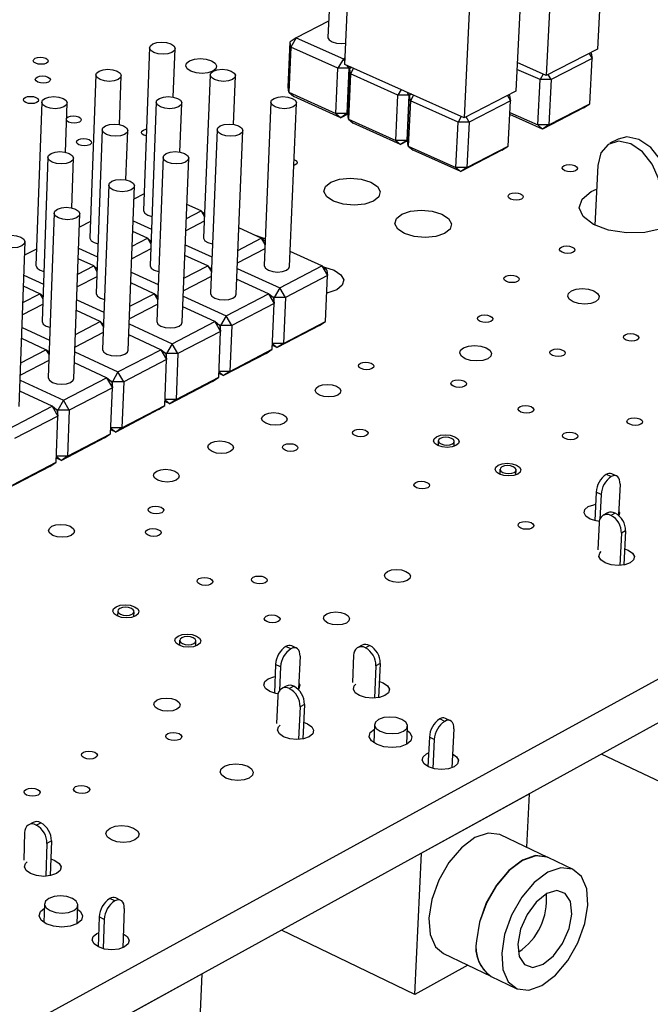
# Model space of a CAD drawing. Extents: x 66 to 205, y 69 to 140.
# Tile 11 of 13: x 168 to 185, y 96 to 122. Entities that reach past the tile are written whole.
import ezdxf

# ---------------------------------------------------------------- set-up
doc = ezdxf.new("R2010")
doc.units = 0
doc.layers.get('0').update_dxf_attribs({"linetype": 'CONTINUOUS'})

msp = doc.modelspace()

# ---------------------------------------------------------------- linework, layer by layer
at = {"color": 7, "linetype": 'CONTINUOUS'}
for p, q in [((176.225, 125.794), (176.041, 121.523)), ((183.416, 125.667), (183.189, 121.209)), ((176.488, 120.802), (176.683, 125.265)), ((182.053, 124.975), (181.832, 120.509)), ((181.241, 124.562), (181.024, 120.092)), ((179.868, 123.864), (179.656, 119.386)), ((176.059, 121.947), (175.198, 121.509)), ((174.985, 120.2), (175.035, 121.397)), ((175.198, 121.509), (175.035, 121.397)), ((175.054, 121.258), (175.035, 121.397)), ((175.198, 121.509), (175.054, 121.258)), ((175.198, 121.509), (176.45, 120.95)), ((171.312, 121.245), (171.148, 116.933)), ((171.937, 119.936), (171.987, 121.221)), ((175.054, 121.258), (175.003, 120.061)), ((176.305, 120.698), (175.054, 121.258)), ((183.189, 121.209), (181.832, 120.509)), ((182.965, 121.093), (183.045, 120.958)), ((183.022, 121.097), (183.003, 121.113)), ((183.022, 121.097), (183.045, 120.958)), ((176.45, 120.95), (176.305, 120.698)), ((176.45, 120.95), (176.495, 120.973)), ((176.491, 120.879), (176.45, 120.95)), ((181.832, 120.509), (181.061, 120.851)), ((183.045, 120.958), (181.958, 120.397)), ((182.984, 119.759), (183.045, 120.958)), ((176.253, 119.499), (176.305, 120.698)), ((176.598, 120.698), (176.305, 120.698)), ((179.656, 119.386), (176.488, 120.802)), ((176.598, 120.698), (176.545, 119.499)), ((176.598, 120.698), (176.554, 120.773)), ((176.564, 119.491), (176.617, 120.69)), ((176.655, 120.728), (176.598, 120.698)), ((176.665, 120.723), (176.617, 120.69)), ((176.636, 120.55), (176.617, 120.69)), ((176.721, 120.698), (176.636, 120.55)), ((181.666, 120.397), (181.052, 120.669)), ((169.885, 120.523), (169.727, 116.203)), ((170.513, 119.207), (170.561, 120.5)), ((172.916, 120.524), (172.744, 116.205)), ((173.54, 119.21), (173.592, 120.499)), ((176.636, 120.55), (176.584, 119.351)), ((177.894, 119.988), (176.636, 120.55)), ((181.606, 119.197), (181.666, 120.397)), ((181.751, 120.545), (181.666, 120.397)), ((181.958, 120.397), (181.666, 120.397)), ((181.958, 120.397), (181.878, 120.533)), ((181.958, 120.397), (181.899, 119.197)), ((175.003, 120.061), (174.985, 120.2)), ((175.003, 120.061), (176.253, 119.499)), ((175.003, 120.061), (175.132, 119.949)), ((177.979, 120.136), (177.894, 119.988)), ((178.187, 119.988), (178.143, 120.062)), ((181.024, 120.092), (179.656, 119.386)), ((168.45, 119.798), (168.298, 115.471)), ((171.489, 119.799), (171.323, 115.472)), ((174.528, 119.8), (174.348, 115.473)), ((176.382, 119.388), (175.132, 119.949)), ((177.84, 118.787), (177.894, 119.988)), ((178.187, 119.988), (177.894, 119.988)), ((178.187, 119.988), (178.132, 118.787)), ((178.151, 118.778), (178.206, 119.979)), ((178.226, 119.839), (178.172, 118.638)), ((178.244, 120.017), (178.187, 119.988)), ((178.255, 120.013), (178.206, 119.979)), ((178.226, 119.839), (178.206, 119.979)), ((178.311, 119.987), (178.226, 119.839)), ((179.49, 119.274), (178.226, 119.839)), ((180.879, 119.839), (179.784, 119.274)), ((180.799, 119.976), (180.879, 119.839)), ((180.821, 118.638), (180.879, 119.839)), ((180.857, 119.979), (180.838, 119.996)), ((180.857, 119.979), (180.879, 119.839)), ((169.081, 118.473), (169.128, 119.775)), ((172.116, 118.477), (172.167, 119.774)), ((175.022, 115.445), (175.206, 119.773)), ((180.864, 119.528), (181.606, 119.197)), ((182.817, 119.648), (181.733, 119.085)), ((181.899, 119.197), (182.984, 119.759)), ((182.817, 119.648), (182.984, 119.759)), ((176.545, 119.499), (176.253, 119.499)), ((176.253, 119.499), (176.382, 119.388)), ((176.545, 119.499), (176.382, 119.388)), ((176.565, 119.482), (176.382, 119.388)), ((176.545, 119.499), (176.565, 119.509)), ((176.584, 119.351), (176.564, 119.491)), ((176.584, 119.351), (177.84, 118.787)), ((176.584, 119.351), (176.712, 119.24)), ((179.434, 118.071), (179.49, 119.274)), ((179.575, 119.422), (179.49, 119.274)), ((179.784, 119.274), (179.49, 119.274)), ((179.784, 119.274), (179.704, 119.411)), ((179.784, 119.274), (179.727, 118.071)), ((181.733, 119.085), (180.861, 119.474)), ((170.054, 119.07), (169.895, 114.735)), ((170.685, 117.74), (170.734, 119.046)), ((173.101, 119.071), (172.927, 114.736)), ((173.603, 114.71), (173.781, 119.045)), ((177.968, 118.675), (176.712, 119.24)), ((181.899, 119.197), (181.606, 119.197)), ((181.606, 119.197), (181.733, 119.085)), ((181.899, 119.197), (181.733, 119.085)), ((178.132, 118.787), (177.84, 118.787)), ((177.84, 118.787), (177.968, 118.675)), ((178.132, 118.787), (177.968, 118.675)), ((178.152, 118.771), (177.968, 118.675)), ((178.132, 118.787), (178.152, 118.797)), ((178.172, 118.638), (178.151, 118.778)), ((183.735, 118.823), (183.518, 118.71)), ((178.172, 118.638), (179.434, 118.071)), ((178.172, 118.638), (178.3, 118.526)), ((179.561, 117.959), (178.3, 118.526)), ((180.655, 118.526), (179.561, 117.959)), ((179.727, 118.071), (180.821, 118.638)), ((180.655, 118.526), (180.821, 118.638)), ((168.613, 118.337), (168.46, 113.995)), ((169.246, 116.999), (169.294, 118.314)), ((171.667, 118.338), (171.499, 113.996)), ((172.177, 113.97), (172.348, 118.313)), ((179.727, 118.071), (179.434, 118.071)), ((179.434, 118.071), (179.561, 117.959)), ((179.727, 118.071), (179.561, 117.959)), ((183.195, 118.119), (183.115, 116.544)), ((170.226, 117.601), (170.065, 113.252)), ((170.744, 113.227), (170.909, 117.577)), ((183.023, 117.428), (183.163, 117.49)), ((171.165, 117.367), (170.895, 117.229)), ((172.286, 116.72), (172.675, 116.92)), ((172.675, 116.92), (172.3, 117.091)), ((172.675, 116.92), (172.766, 116.765)), ((172.769, 116.84), (172.675, 116.92)), ((168.777, 116.861), (168.622, 112.504)), ((169.304, 112.48), (169.462, 116.838)), ((170.874, 116.655), (171.36, 116.433)), ((169.743, 116.639), (169.449, 116.488)), ((172.761, 116.642), (172.273, 116.39)), ((174.274, 116.192), (173.675, 116.465)), ((170.848, 115.981), (171.257, 116.192)), ((171.257, 116.192), (170.863, 116.372)), ((171.257, 116.192), (171.345, 116.042)), ((171.348, 116.115), (171.257, 116.192)), ((173.651, 115.869), (174.274, 116.192)), ((174.274, 116.192), (174.371, 116.028)), ((174.374, 116.107), (174.274, 116.192)), ((167.856, 111.73), (168.008, 116.094)), ((168.314, 115.907), (167.995, 115.744)), ((169.429, 115.934), (169.93, 115.704)), ((171.34, 115.91), (170.836, 115.651)), ((171.348, 116.115), (171.347, 116.116)), ((172.258, 116.022), (172.966, 115.698)), ((174.366, 115.913), (173.637, 115.536)), ((169.832, 115.459), (169.419, 115.649)), ((172.857, 115.459), (172.247, 115.738)), ((175.882, 115.459), (175.039, 115.843)), ((204.697, 115.403), (123.161, 70.759)), ((169.404, 115.239), (169.832, 115.459)), ((169.832, 115.459), (169.916, 115.316)), ((169.919, 115.387), (169.832, 115.459)), ((172.223, 115.132), (172.857, 115.459)), ((172.857, 115.459), (172.95, 115.301)), ((172.953, 115.378), (172.857, 115.459)), ((172.953, 115.381), (172.947, 115.383)), ((173.631, 115.394), (174.761, 114.877)), ((174.761, 114.877), (175.882, 115.459)), ((175.882, 115.459), (176.032, 115.203)), ((176.013, 115.347), (175.882, 115.459)), ((176.013, 115.347), (176.032, 115.203)), ((167.977, 115.211), (168.494, 114.972)), ((169.911, 115.175), (169.392, 114.908)), ((170.822, 115.294), (171.537, 114.966)), ((172.945, 115.178), (172.21, 114.798)), ((174.465, 114.723), (173.62, 115.11)), ((176.032, 115.203), (174.912, 114.62)), ((175.98, 113.99), (176.032, 115.203)), ((168.4, 114.723), (167.967, 114.923)), ((171.433, 114.723), (170.812, 115.009)), ((174.761, 114.877), (174.614, 114.62)), ((174.912, 114.62), (174.761, 114.877)), ((167.952, 114.492), (168.4, 114.723)), ((168.4, 114.723), (168.48, 114.587)), ((168.483, 114.655), (168.4, 114.723)), ((169.379, 114.563), (170.101, 114.23)), ((170.788, 114.39), (171.433, 114.723)), ((171.433, 114.723), (171.522, 114.572)), ((171.524, 114.646), (171.433, 114.723)), ((171.524, 114.647), (171.522, 114.648)), ((172.204, 114.659), (173.339, 114.138)), ((173.339, 114.138), (174.465, 114.723)), ((174.465, 114.723), (174.616, 114.466)), ((174.597, 114.611), (174.465, 114.723)), ((174.614, 114.62), (174.555, 114.647)), ((174.597, 114.611), (174.616, 114.466)), ((174.609, 114.516), (174.614, 114.62)), ((174.912, 114.62), (174.614, 114.62)), ((174.912, 114.62), (174.861, 113.405)), ((168.475, 114.436), (167.94, 114.161)), ((171.516, 114.439), (170.776, 114.056)), ((173.041, 113.983), (172.193, 114.373)), ((174.616, 114.466), (173.49, 113.88)), ((174.565, 113.251), (174.616, 114.466)), ((204.609, 114.235), (123.18, 69.479)), ((170.001, 113.983), (169.369, 114.275)), ((173.339, 114.138), (173.191, 113.88)), ((173.49, 113.88), (173.339, 114.138)), ((167.929, 113.829), (168.657, 113.491)), ((169.346, 113.644), (170.001, 113.983)), ((170.001, 113.983), (170.086, 113.838)), ((170.089, 113.91), (170.001, 113.983)), ((170.77, 113.921), (171.909, 113.395)), ((171.909, 113.395), (173.041, 113.983)), ((173.041, 113.983), (173.192, 113.725)), ((173.174, 113.872), (173.041, 113.983)), ((173.191, 113.88), (173.131, 113.908)), ((173.174, 113.872), (173.192, 113.725)), ((173.187, 113.772), (173.191, 113.88)), ((173.49, 113.88), (173.191, 113.88)), ((173.49, 113.88), (173.44, 112.664)), ((175.813, 113.879), (174.695, 113.295)), ((174.861, 113.405), (175.98, 113.99)), ((175.813, 113.879), (175.98, 113.99)), ((168.563, 113.24), (167.919, 113.539)), ((170.081, 113.696), (169.334, 113.31)), ((171.61, 113.24), (170.76, 113.633)), ((173.192, 113.725), (172.061, 113.137)), ((173.143, 112.508), (173.192, 113.725)), ((171.909, 113.395), (171.761, 113.137)), ((172.061, 113.137), (171.909, 113.395)), ((174.695, 113.295), (174.569, 113.352)), ((174.861, 113.405), (174.571, 113.405)), ((174.571, 113.398), (174.695, 113.295)), ((174.861, 113.405), (174.695, 113.295)), ((167.897, 112.895), (168.563, 113.24)), ((168.563, 113.24), (168.644, 113.101)), ((168.646, 113.171), (168.563, 113.24)), ((169.329, 113.179), (170.473, 112.649)), ((170.473, 112.649), (171.61, 113.24)), ((171.61, 113.24), (171.762, 112.981)), ((171.744, 113.128), (171.61, 113.24)), ((171.761, 113.137), (171.699, 113.165)), ((171.744, 113.128), (171.762, 112.981)), ((171.757, 113.024), (171.761, 113.137)), ((172.061, 113.137), (171.761, 113.137)), ((172.061, 113.137), (172.013, 111.918)), ((174.399, 113.14), (173.275, 112.553)), ((173.44, 112.664), (174.565, 113.251)), ((174.399, 113.14), (174.565, 113.251)), ((168.638, 112.95), (167.885, 112.56)), ((170.172, 112.492), (169.319, 112.889)), ((171.762, 112.981), (170.624, 112.39)), ((171.714, 111.762), (171.762, 112.981)), ((169.029, 111.898), (170.172, 112.492)), ((170.172, 112.492), (170.324, 112.233)), ((170.307, 112.381), (170.172, 112.492)), ((170.473, 112.649), (170.324, 112.39)), ((170.624, 112.39), (170.473, 112.649)), ((172.013, 111.918), (173.143, 112.508)), ((172.977, 112.398), (173.143, 112.508)), ((173.275, 112.553), (173.147, 112.612)), ((173.44, 112.664), (173.149, 112.664)), ((173.149, 112.657), (173.275, 112.553)), ((173.44, 112.664), (173.275, 112.553)), ((167.881, 112.434), (169.029, 111.898)), ((170.324, 112.233), (169.181, 111.639)), ((170.324, 112.39), (170.261, 112.419)), ((170.278, 111.012), (170.324, 112.233)), ((170.307, 112.381), (170.324, 112.233)), ((170.32, 112.271), (170.324, 112.39)), ((170.624, 112.39), (170.324, 112.39)), ((170.624, 112.39), (170.578, 111.169)), ((172.977, 112.398), (171.847, 111.807)), ((168.726, 111.741), (167.87, 112.141)), ((167.577, 111.144), (168.726, 111.741)), ((168.726, 111.741), (168.879, 111.482)), ((168.862, 111.63), (168.726, 111.741)), ((169.029, 111.898), (168.88, 111.639)), ((169.181, 111.639), (169.029, 111.898)), ((170.578, 111.169), (171.714, 111.762)), ((171.549, 111.651), (171.714, 111.762)), ((171.847, 111.807), (171.718, 111.867)), ((172.013, 111.918), (171.72, 111.918)), ((171.72, 111.913), (171.847, 111.807)), ((172.013, 111.918), (171.847, 111.807)), ((168.879, 111.482), (167.73, 110.884)), ((168.88, 111.639), (168.815, 111.669)), ((168.835, 110.258), (168.879, 111.482)), ((168.862, 111.63), (168.879, 111.482)), ((168.875, 111.515), (168.88, 111.639)), ((169.181, 111.639), (168.88, 111.639)), ((169.181, 111.639), (169.137, 110.416)), ((171.549, 111.651), (170.413, 111.058)), ((169.137, 110.416), (170.278, 111.012)), ((170.113, 110.901), (170.278, 111.012)), ((170.413, 111.058), (170.282, 111.119)), ((170.578, 111.169), (170.284, 111.169)), ((170.284, 111.164), (170.413, 111.058)), ((170.578, 111.169), (170.413, 111.058)), ((170.113, 110.901), (168.971, 110.305)), ((178.966, 110.825), (178.96, 110.695)), ((179.385, 110.675), (179.392, 110.806)), ((168.84, 110.412), (168.971, 110.305)), ((169.137, 110.416), (168.841, 110.416)), ((169.137, 110.416), (168.971, 110.305)), ((168.67, 110.148), (167.523, 109.548)), ((167.688, 109.659), (168.835, 110.258)), ((168.67, 110.148), (168.835, 110.258)), ((168.971, 110.305), (168.839, 110.367)), ((180.603, 110.071), (180.597, 109.941)), ((181.023, 109.92), (181.03, 110.051)), ((183.553, 109.875), (183.423, 109.934)), ((183.698, 109.89), (183.567, 109.95)), ((183.786, 109.675), (183.744, 108.852)), ((183.154, 109.465), (183.115, 108.71)), ((183.285, 109.405), (183.154, 109.465)), ((183.285, 109.405), (183.25, 108.736)), ((183.455, 108.912), (183.343, 108.852)), ((183.657, 108.907), (183.545, 108.847)), ((183.233, 108.647), (183.196, 107.933)), ((183.822, 108.376), (183.778, 107.523)), ((183.934, 108.436), (183.822, 108.376)), ((183.934, 108.436), (183.887, 107.535)), ((170.468, 106.314), (170.463, 106.179)), ((170.895, 106.163), (170.9, 106.298)), ((172.108, 105.537), (172.103, 105.402)), ((172.536, 105.385), (172.541, 105.52)), ((175.057, 105.315), (174.927, 105.377)), ((175.211, 105.33), (175.08, 105.392)), ((176.945, 105.407), (176.831, 105.346)), ((177.032, 105.34), (177.147, 105.401)), ((175.301, 105.116), (175.264, 104.251)), ((176.722, 105.14), (176.69, 104.421)), ((177.427, 104.924), (177.312, 104.863)), ((177.427, 104.924), (177.385, 104.015)), ((174.653, 104.9), (174.621, 104.136)), ((174.784, 104.838), (174.653, 104.9)), ((174.784, 104.838), (174.757, 104.208)), ((177.312, 104.863), (177.273, 104.001)), ((174.934, 104.324), (174.819, 104.262)), ((175.135, 104.318), (175.02, 104.256)), ((174.71, 104.057), (174.68, 103.335)), ((175.301, 103.777), (175.263, 102.913)), ((175.416, 103.839), (175.301, 103.777)), ((175.416, 103.839), (175.377, 102.927)), ((179.137, 103.389), (179.005, 103.452)), ((179.29, 103.405), (179.157, 103.468)), ((177.278, 103.304), (177.256, 102.821)), ((178.129, 102.78), (178.151, 103.264)), ((179.379, 103.191), (179.33, 102.161)), ((178.73, 102.972), (178.693, 102.191)), ((178.862, 102.909), (178.73, 102.972)), ((178.862, 102.909), (178.826, 102.142)), ((178.657, 102.53), (178.71, 102.555)), ((186.82, 100.86), (183.293, 102.519)), ((181.384, 101.469), (178.519, 99.894)), ((181.313, 100.051), (181.384, 101.469)), ((181.384, 101.469), (181.384, 101.469)), ((168.223, 100.711), (168.105, 100.648)), ((168.306, 100.64), (168.424, 100.703)), ((167.998, 100.442), (167.973, 99.714)), ((168.707, 100.219), (168.589, 100.155)), ((168.707, 100.219), (168.674, 99.297)), ((181.876, 99.783), (180.617, 100.382)), ((168.589, 100.155), (168.558, 99.283)), ((178.343, 96.146), (178.519, 99.894)), ((178.519, 99.894), (178.519, 99.895)), ((182.548, 99.464), (181.883, 99.78)), ((170.386, 98.629), (170.254, 98.693)), ((170.548, 98.645), (170.416, 98.71)), ((168.525, 98.552), (168.507, 98.06)), ((169.393, 98.027), (169.412, 98.519)), ((170.64, 98.431), (170.6, 97.389)), ((169.974, 98.205), (169.944, 97.414)), ((170.107, 98.141), (169.974, 98.205)), ((170.107, 98.141), (170.078, 97.365)), ((169.915, 97.765), (169.958, 97.786)), ((178.343, 96.146), (174.809, 97.856)), ((179.106, 97.239), (180.362, 96.634)), ((179.75, 96.929), (178.343, 96.146)), ((172.701, 96.696), (169.746, 95.072)), ((172.641, 95.235), (172.701, 96.696)), ((172.7, 96.696), (172.701, 96.696)), ((180.369, 96.631), (181.032, 96.312))]:
    msp.add_line(p, q, dxfattribs=at)
for points in [[(171.398, 121.346), (171.503, 121.381), (171.63, 121.393), (171.76, 121.381), (171.874, 121.346), (171.953, 121.295), (171.986, 121.233), (171.968, 121.172), (171.902, 121.12), (171.797, 121.085), (171.669, 121.073), (171.539, 121.085), (171.425, 121.12), (171.346, 121.172), (171.313, 121.233), (171.331, 121.295), (171.398, 121.346)], [(176.041, 121.523), (176.041, 121.509), (176.075, 121.449), (176.154, 121.398), (176.266, 121.364), (176.394, 121.352), (176.513, 121.363)], [(168.277, 120.965), (168.339, 120.986), (168.414, 120.993), (168.492, 120.986), (168.559, 120.965), (168.605, 120.935), (168.624, 120.898), (168.613, 120.862), (168.574, 120.831), (168.511, 120.81), (168.436, 120.803), (168.359, 120.81), (168.292, 120.831), (168.245, 120.862), (168.226, 120.898), (168.237, 120.935), (168.277, 120.965)], [(172.371, 120.898), (172.499, 120.941), (172.654, 120.956), (172.813, 120.941), (172.951, 120.898), (173.048, 120.835), (173.089, 120.76), (173.068, 120.685), (172.987, 120.621), (172.859, 120.579), (172.703, 120.564), (172.544, 120.579), (172.406, 120.621), (172.309, 120.685), (172.268, 120.76), (172.29, 120.835), (172.371, 120.898)], [(169.971, 120.626), (170.076, 120.66), (170.204, 120.673), (170.334, 120.66), (170.448, 120.626), (170.527, 120.573), (170.56, 120.512), (170.542, 120.45), (170.475, 120.398), (170.37, 120.363), (170.242, 120.351), (170.111, 120.363), (169.997, 120.398), (169.918, 120.45), (169.885, 120.512), (169.904, 120.573), (169.971, 120.626)], [(173.001, 120.626), (173.106, 120.66), (173.233, 120.673), (173.364, 120.66), (173.478, 120.626), (173.558, 120.573), (173.592, 120.512), (173.574, 120.45), (173.508, 120.398), (173.402, 120.363), (173.275, 120.351), (173.144, 120.363), (173.03, 120.398), (172.95, 120.45), (172.917, 120.512), (172.934, 120.573), (173.001, 120.626)], [(168.332, 120.467), (168.395, 120.488), (168.47, 120.495), (168.547, 120.488), (168.614, 120.467), (168.661, 120.436), (168.681, 120.4), (168.669, 120.363), (168.63, 120.332), (168.567, 120.312), (168.491, 120.304), (168.414, 120.312), (168.347, 120.332), (168.3, 120.363), (168.281, 120.4), (168.292, 120.436), (168.332, 120.467)], [(168.014, 119.925), (168.076, 119.946), (168.152, 119.953), (168.23, 119.946), (168.297, 119.925), (168.344, 119.894), (168.363, 119.857), (168.352, 119.821), (168.312, 119.79), (168.249, 119.769), (168.173, 119.762), (168.096, 119.769), (168.029, 119.79), (167.982, 119.821), (167.963, 119.857), (167.974, 119.894), (168.014, 119.925)], [(168.537, 119.901), (168.642, 119.936), (168.77, 119.948), (168.901, 119.936), (169.015, 119.901), (169.094, 119.849), (169.127, 119.787), (169.108, 119.725), (169.041, 119.672), (168.935, 119.637), (168.807, 119.625), (168.676, 119.637), (168.562, 119.672), (168.483, 119.725), (168.45, 119.787), (168.469, 119.849), (168.537, 119.901)], [(171.574, 119.901), (171.68, 119.936), (171.808, 119.948), (171.939, 119.936), (172.053, 119.901), (172.133, 119.849), (172.166, 119.787), (172.148, 119.725), (172.081, 119.672), (171.976, 119.637), (171.848, 119.625), (171.717, 119.637), (171.602, 119.672), (171.523, 119.725), (171.489, 119.787), (171.507, 119.849), (171.574, 119.901)], [(174.612, 119.901), (174.717, 119.936), (174.845, 119.948), (174.976, 119.936), (175.091, 119.901), (175.171, 119.849), (175.205, 119.787), (175.188, 119.725), (175.121, 119.672), (175.016, 119.637), (174.888, 119.625), (174.757, 119.637), (174.643, 119.672), (174.562, 119.725), (174.528, 119.787), (174.546, 119.849), (174.612, 119.901)], [(169.114, 119.383), (169.15, 119.409), (169.212, 119.43), (169.288, 119.437), (169.366, 119.43), (169.433, 119.409), (169.48, 119.378), (169.5, 119.341), (169.489, 119.304), (169.449, 119.273), (169.386, 119.252), (169.31, 119.245), (169.233, 119.252), (169.165, 119.273), (169.118, 119.304), (169.111, 119.313)], [(170.141, 119.173), (170.247, 119.208), (170.375, 119.22), (170.506, 119.208), (170.62, 119.173), (170.7, 119.12), (170.733, 119.058), (170.715, 118.996), (170.648, 118.943), (170.542, 118.907), (170.413, 118.895), (170.282, 118.907), (170.168, 118.943), (170.088, 118.996), (170.055, 119.058), (170.073, 119.12), (170.141, 119.173)], [(171.223, 118.904), (171.162, 118.923), (171.115, 118.955), (171.095, 118.991), (171.106, 119.028), (171.146, 119.059)], [(171.146, 119.059), (171.208, 119.08), (171.23, 119.084)], [(173.186, 119.173), (173.292, 119.208), (173.42, 119.22), (173.551, 119.208), (173.666, 119.173), (173.746, 119.12), (173.78, 119.058), (173.762, 118.996), (173.695, 118.943), (173.59, 118.907), (173.462, 118.895), (173.33, 118.907), (173.215, 118.943), (173.135, 118.996), (173.101, 119.058), (173.119, 119.12), (173.186, 119.173)], [(169.423, 118.807), (169.485, 118.828), (169.561, 118.835), (169.639, 118.828), (169.707, 118.807), (169.754, 118.776), (169.773, 118.739), (169.762, 118.702), (169.723, 118.671), (169.66, 118.65), (169.584, 118.643), (169.506, 118.65), (169.438, 118.671), (169.391, 118.702), (169.372, 118.739), (169.383, 118.776), (169.423, 118.807)], [(184.847, 117.381), (184.803, 117.773), (184.64, 118.161), (184.382, 118.487), (184.07, 118.7), (183.75, 118.769), (183.471, 118.682), (183.277, 118.454), (183.195, 118.119)], [(185.064, 117.495), (185.02, 117.886), (184.857, 118.275), (184.599, 118.6), (184.287, 118.813), (183.967, 118.882), (183.735, 118.823)], [(168.7, 118.441), (168.806, 118.476), (168.935, 118.489), (169.066, 118.476), (169.181, 118.441), (169.26, 118.388), (169.293, 118.325), (169.275, 118.263), (169.207, 118.21), (169.1, 118.174), (168.972, 118.162), (168.84, 118.174), (168.726, 118.21), (168.646, 118.263), (168.613, 118.325), (168.632, 118.388), (168.7, 118.441)], [(171.753, 118.441), (171.859, 118.476), (171.987, 118.489), (172.119, 118.476), (172.234, 118.441), (172.314, 118.388), (172.348, 118.325), (172.329, 118.263), (172.262, 118.21), (172.156, 118.174), (172.028, 118.162), (171.896, 118.174), (171.781, 118.21), (171.701, 118.263), (171.667, 118.325), (171.686, 118.388), (171.753, 118.441)], [(175.142, 118.279), (175.156, 118.273), (175.203, 118.242), (175.224, 118.205), (175.213, 118.168), (175.174, 118.136), (175.136, 118.121)], [(182.303, 118.118), (182.365, 118.139), (182.441, 118.147), (182.519, 118.139), (182.588, 118.118), (182.636, 118.087), (182.658, 118.05), (182.648, 118.013), (182.61, 117.981), (182.548, 117.96), (182.472, 117.953), (182.393, 117.96), (182.325, 117.981), (182.276, 118.013), (182.255, 118.05), (182.264, 118.087), (182.303, 118.118)], [(170.312, 117.705), (170.419, 117.741), (170.548, 117.754), (170.68, 117.741), (170.794, 117.705), (170.875, 117.652), (170.908, 117.589), (170.89, 117.526), (170.822, 117.473), (170.716, 117.437), (170.586, 117.425), (170.454, 117.437), (170.34, 117.473), (170.259, 117.526), (170.226, 117.589), (170.245, 117.652), (170.312, 117.705)], [(176.119, 117.683), (176.35, 117.761), (176.632, 117.788), (176.922, 117.761), (177.175, 117.683), (177.353, 117.566), (177.43, 117.428), (177.392, 117.29), (177.247, 117.173), (177.015, 117.094), (176.732, 117.067), (176.442, 117.094), (176.189, 117.173), (176.011, 117.29), (175.935, 117.428), (175.973, 117.566), (176.119, 117.683)], [(180.865, 117.369), (180.927, 117.39), (181.003, 117.398), (181.082, 117.39), (181.15, 117.369), (181.199, 117.338), (181.22, 117.3), (181.211, 117.263), (181.172, 117.231), (181.109, 117.21), (181.033, 117.203), (180.955, 117.21), (180.886, 117.231), (180.837, 117.263), (180.816, 117.3), (180.826, 117.338), (180.865, 117.369)], [(185.056, 117.348), (185.147, 117.286), (185.34, 117.062), (185.357, 116.826), (185.196, 116.61), (184.877, 116.442), (184.445, 116.347), (183.957, 116.336), (183.48, 116.411), (183.079, 116.562), (182.808, 116.769), (182.703, 117.003), (182.778, 117.233), (183.023, 117.428), (183.023, 117.428)], [(168.865, 116.966), (168.972, 117.002), (169.101, 117.015), (169.233, 117.002), (169.348, 116.966), (169.428, 116.913), (169.461, 116.849), (169.442, 116.786), (169.374, 116.733), (169.267, 116.697), (169.138, 116.684), (169.006, 116.697), (168.891, 116.733), (168.811, 116.786), (168.778, 116.849), (168.797, 116.913), (168.865, 116.966)], [(171.148, 116.933), (171.149, 116.92), (171.182, 116.858), (171.261, 116.806), (171.373, 116.771)], [(178.001, 116.832), (178.232, 116.91), (178.515, 116.938), (178.806, 116.91), (179.06, 116.832), (179.24, 116.714), (179.317, 116.576), (179.28, 116.437), (179.135, 116.319), (178.903, 116.24), (178.62, 116.213), (178.329, 116.24), (178.074, 116.319), (177.895, 116.437), (177.818, 116.576), (177.855, 116.714), (178.001, 116.832)], [(167.41, 116.223), (167.517, 116.259), (167.647, 116.272), (167.779, 116.259), (167.894, 116.223), (167.974, 116.169), (168.007, 116.106), (167.988, 116.042), (167.919, 115.988), (167.812, 115.952), (167.682, 115.94), (167.55, 115.952), (167.435, 115.988), (167.355, 116.042), (167.322, 116.106), (167.341, 116.169), (167.41, 116.223)], [(169.727, 116.203), (169.727, 116.192), (169.76, 116.129), (169.839, 116.077), (169.943, 116.043)], [(172.744, 116.205), (172.744, 116.192), (172.778, 116.129), (172.857, 116.077), (172.971, 116.041), (172.979, 116.04)], [(174.08, 116.28), (174.316, 116.205), (174.377, 116.174)], [(182.231, 115.96), (182.294, 115.981), (182.37, 115.989), (182.449, 115.981), (182.518, 115.96), (182.567, 115.928), (182.589, 115.89), (182.579, 115.853), (182.54, 115.821), (182.478, 115.799), (182.401, 115.792), (182.322, 115.799), (182.253, 115.821), (182.204, 115.853), (182.183, 115.89), (182.192, 115.928), (182.231, 115.96)], [(168.298, 115.471), (168.299, 115.459), (168.331, 115.397), (168.41, 115.343), (168.506, 115.312)], [(171.323, 115.472), (171.323, 115.459), (171.357, 115.397), (171.436, 115.343), (171.55, 115.308), (171.55, 115.308)], [(174.348, 115.473), (174.348, 115.459), (174.382, 115.397), (174.462, 115.343), (174.576, 115.308), (174.706, 115.296), (174.834, 115.308), (174.938, 115.343), (175.004, 115.397), (175.022, 115.445)], [(175.915, 115.431), (175.947, 115.425), (176.202, 115.346), (176.382, 115.227), (176.458, 115.087), (176.42, 114.947), (176.273, 114.828), (176.039, 114.748), (176.012, 114.743)], [(180.755, 115.185), (180.818, 115.207), (180.895, 115.214), (180.974, 115.207), (181.043, 115.185), (181.092, 115.153), (181.113, 115.116), (181.103, 115.078), (181.064, 115.046), (181.001, 115.024), (180.925, 115.017), (180.846, 115.024), (180.776, 115.046), (180.727, 115.078), (180.706, 115.116), (180.716, 115.153), (180.755, 115.185)], [(182.498, 114.799), (182.627, 114.843), (182.785, 114.858), (182.948, 114.843), (183.091, 114.799), (183.192, 114.733), (183.237, 114.654), (183.217, 114.576), (183.137, 114.51), (183.008, 114.466), (182.85, 114.45), (182.687, 114.466), (182.544, 114.51), (182.442, 114.576), (182.398, 114.654), (182.418, 114.733), (182.498, 114.799)], [(169.895, 114.735), (169.895, 114.723), (169.928, 114.66), (170.008, 114.607), (170.113, 114.573)], [(172.927, 114.736), (172.928, 114.723), (172.961, 114.66), (173.041, 114.607), (173.155, 114.571), (173.286, 114.559), (173.414, 114.571), (173.519, 114.607), (173.585, 114.66), (173.603, 114.71)], [(180.054, 114.132), (180.117, 114.154), (180.194, 114.161), (180.273, 114.154), (180.342, 114.132), (180.391, 114.1), (180.413, 114.062), (180.403, 114.023), (180.363, 113.991), (180.3, 113.97), (180.223, 113.962), (180.144, 113.97), (180.074, 113.991), (180.025, 114.023), (180.004, 114.062), (180.014, 114.1), (180.054, 114.132)], [(168.46, 113.995), (168.46, 113.983), (168.493, 113.92), (168.572, 113.866), (168.67, 113.834)], [(171.499, 113.996), (171.5, 113.983), (171.533, 113.92), (171.613, 113.866), (171.727, 113.83), (171.858, 113.818), (171.986, 113.83), (172.092, 113.866), (172.159, 113.92), (172.177, 113.97)], [(183.924, 113.636), (183.987, 113.657), (184.064, 113.665), (184.143, 113.657), (184.213, 113.636), (184.263, 113.603), (184.285, 113.565), (184.275, 113.527), (184.236, 113.494), (184.173, 113.473), (184.096, 113.465), (184.017, 113.473), (183.947, 113.494), (183.897, 113.527), (183.876, 113.565), (183.885, 113.603), (183.924, 113.636)], [(179.638, 113.292), (179.768, 113.336), (179.927, 113.352), (180.091, 113.336), (180.234, 113.292), (180.335, 113.225), (180.379, 113.146), (180.359, 113.067), (180.277, 113), (180.147, 112.955), (179.988, 112.94), (179.824, 112.955), (179.681, 113), (179.58, 113.067), (179.536, 113.146), (179.557, 113.225), (179.638, 113.292)], [(181.974, 113.231), (182.037, 113.253), (182.115, 113.261), (182.194, 113.253), (182.264, 113.231), (182.313, 113.199), (182.335, 113.16), (182.325, 113.122), (182.286, 113.09), (182.223, 113.068), (182.146, 113.06), (182.066, 113.068), (181.996, 113.09), (181.947, 113.122), (181.925, 113.16), (181.935, 113.199), (181.974, 113.231)], [(170.065, 113.252), (170.065, 113.24), (170.098, 113.176), (170.178, 113.122), (170.292, 113.086), (170.424, 113.074), (170.552, 113.086), (170.658, 113.122), (170.725, 113.176), (170.744, 113.227)], [(176.9, 112.881), (176.963, 112.903), (177.04, 112.911), (177.12, 112.903), (177.189, 112.881), (177.238, 112.849), (177.259, 112.81), (177.249, 112.772), (177.209, 112.739), (177.145, 112.717), (177.068, 112.71), (176.989, 112.717), (176.919, 112.739), (176.87, 112.772), (176.849, 112.81), (176.86, 112.849), (176.9, 112.881)], [(168.622, 112.504), (168.623, 112.492), (168.656, 112.428), (168.735, 112.374), (168.85, 112.338), (168.982, 112.325), (169.11, 112.338), (169.217, 112.374), (169.285, 112.428), (169.304, 112.48)], [(175.79, 112.272), (175.895, 112.307), (176.022, 112.32), (176.153, 112.307), (176.268, 112.272), (176.348, 112.218), (176.383, 112.154), (176.366, 112.091), (176.3, 112.037), (176.195, 112.001), (176.067, 111.988), (175.936, 112.001), (175.821, 112.037), (175.741, 112.091), (175.706, 112.154), (175.724, 112.218), (175.79, 112.272)], [(179.353, 112.413), (179.417, 112.435), (179.494, 112.443), (179.574, 112.435), (179.643, 112.413), (179.693, 112.38), (179.714, 112.342), (179.704, 112.303), (179.664, 112.271), (179.601, 112.249), (179.523, 112.241), (179.444, 112.249), (179.374, 112.271), (179.325, 112.303), (179.303, 112.342), (179.313, 112.38), (179.353, 112.413)], [(181.138, 111.73), (181.201, 111.752), (181.279, 111.759), (181.359, 111.752), (181.429, 111.73), (181.478, 111.697), (181.5, 111.658), (181.49, 111.619), (181.451, 111.586), (181.387, 111.565), (181.309, 111.557), (181.23, 111.565), (181.159, 111.586), (181.11, 111.619), (181.088, 111.658), (181.098, 111.697), (181.138, 111.73)], [(174.368, 111.525), (174.473, 111.561), (174.601, 111.573), (174.732, 111.561), (174.847, 111.525), (174.927, 111.471), (174.961, 111.407), (174.944, 111.343), (174.877, 111.289), (174.772, 111.252), (174.644, 111.24), (174.513, 111.252), (174.398, 111.289), (174.317, 111.343), (174.283, 111.407), (174.301, 111.471), (174.368, 111.525)], [(184.02, 111.405), (184.083, 111.427), (184.161, 111.435), (184.241, 111.427), (184.311, 111.405), (184.361, 111.372), (184.383, 111.333), (184.374, 111.295), (184.335, 111.262), (184.271, 111.24), (184.194, 111.232), (184.114, 111.24), (184.043, 111.262), (183.993, 111.295), (183.971, 111.333), (183.981, 111.372), (184.02, 111.405)], [(176.741, 111.106), (176.805, 111.128), (176.883, 111.135), (176.963, 111.128), (177.033, 111.106), (177.082, 111.073), (177.103, 111.034), (177.093, 110.995), (177.053, 110.962), (176.989, 110.94), (176.911, 110.932), (176.831, 110.94), (176.761, 110.962), (176.712, 110.995), (176.691, 111.034), (176.701, 111.073), (176.741, 111.106)], [(178.922, 110.934), (179.027, 110.97), (179.155, 110.983), (179.286, 110.97), (179.402, 110.934), (179.483, 110.88), (179.518, 110.815), (179.502, 110.751), (179.436, 110.697), (179.331, 110.661), (179.203, 110.648), (179.071, 110.661), (178.955, 110.697), (178.874, 110.751), (178.839, 110.815), (178.856, 110.88), (178.922, 110.934)], [(179.039, 110.741), (179.111, 110.719), (179.194, 110.711), (179.274, 110.719), (179.34, 110.741), (179.381, 110.775), (179.391, 110.815), (179.369, 110.856), (179.318, 110.89), (179.246, 110.912), (179.164, 110.92), (179.084, 110.912), (179.018, 110.89), (178.977, 110.856), (178.966, 110.815), (178.988, 110.775), (179.039, 110.741)], [(182.308, 111.026), (182.371, 111.048), (182.449, 111.055), (182.529, 111.048), (182.599, 111.026), (182.649, 110.993), (182.671, 110.954), (182.661, 110.915), (182.622, 110.882), (182.558, 110.86), (182.48, 110.852), (182.4, 110.86), (182.33, 110.882), (182.28, 110.915), (182.258, 110.954), (182.268, 110.993), (182.308, 111.026)], [(172.938, 110.774), (173.044, 110.81), (173.172, 110.823), (173.304, 110.81), (173.419, 110.774), (173.499, 110.72), (173.533, 110.655), (173.515, 110.591), (173.448, 110.537), (173.342, 110.5), (173.214, 110.488), (173.082, 110.5), (172.967, 110.537), (172.887, 110.591), (172.853, 110.655), (172.871, 110.72), (172.938, 110.774)], [(174.884, 110.719), (174.948, 110.741), (175.026, 110.748), (175.106, 110.741), (175.176, 110.719), (175.225, 110.686), (175.245, 110.647), (175.235, 110.608), (175.194, 110.574), (175.13, 110.552), (175.052, 110.545), (174.972, 110.552), (174.902, 110.574), (174.853, 110.608), (174.832, 110.647), (174.843, 110.686), (174.884, 110.719)], [(180.558, 110.18), (180.663, 110.217), (180.791, 110.23), (180.924, 110.217), (181.04, 110.18), (181.122, 110.126), (181.157, 110.061), (181.141, 109.997), (181.075, 109.942), (180.97, 109.906), (180.842, 109.893), (180.709, 109.906), (180.593, 109.942), (180.511, 109.997), (180.476, 110.061), (180.492, 110.126), (180.558, 110.18)], [(180.677, 109.987), (180.75, 109.964), (180.832, 109.956), (180.913, 109.964), (180.978, 109.987), (181.019, 110.021), (181.029, 110.061), (181.007, 110.102), (180.956, 110.136), (180.883, 110.158), (180.801, 110.166), (180.721, 110.158), (180.655, 110.136), (180.614, 110.102), (180.604, 110.061), (180.626, 110.021), (180.677, 109.987)], [(171.502, 110.02), (171.608, 110.056), (171.737, 110.069), (171.868, 110.056), (171.983, 110.02), (172.064, 109.965), (172.097, 109.9), (172.079, 109.836), (172.012, 109.781), (171.906, 109.745), (171.777, 109.732), (171.645, 109.745), (171.53, 109.781), (171.449, 109.836), (171.416, 109.9), (171.434, 109.965), (171.502, 110.02)], [(183.786, 109.675), (183.785, 109.737), (183.774, 109.792), (183.754, 109.838), (183.725, 109.872), (183.69, 109.893), (183.648, 109.901), (183.602, 109.894), (183.553, 109.875)], [(178.372, 109.724), (178.436, 109.747), (178.514, 109.754), (178.595, 109.747), (178.665, 109.724), (178.715, 109.691), (178.736, 109.652), (178.726, 109.613), (178.686, 109.579), (178.622, 109.557), (178.543, 109.549), (178.463, 109.557), (178.393, 109.579), (178.343, 109.613), (178.322, 109.652), (178.332, 109.691), (178.372, 109.724)], [(171.323, 109.065), (171.387, 109.087), (171.466, 109.095), (171.546, 109.087), (171.616, 109.065), (171.665, 109.031), (171.685, 108.992), (171.674, 108.952), (171.633, 108.919), (171.569, 108.897), (171.49, 108.889), (171.41, 108.897), (171.34, 108.919), (171.291, 108.952), (171.27, 108.992), (171.281, 109.031), (171.323, 109.065)], [(182.945, 109.082), (183.089, 109.132), (183.137, 109.141)], [(183.242, 108.688), (183.157, 108.701), (182.996, 108.752), (182.883, 108.828), (182.833, 108.917), (182.855, 109.006), (182.945, 109.082)], [(183.75, 108.974), (183.773, 108.917), (183.759, 108.84)], [(168.721, 108.559), (168.828, 108.596), (168.958, 108.609), (169.09, 108.596), (169.205, 108.559), (169.285, 108.504), (169.319, 108.439), (169.3, 108.374), (169.232, 108.319), (169.125, 108.282), (168.995, 108.269), (168.862, 108.282), (168.747, 108.319), (168.667, 108.374), (168.634, 108.439), (168.653, 108.504), (168.721, 108.559)], [(181.132, 108.656), (181.196, 108.678), (181.274, 108.686), (181.355, 108.678), (181.426, 108.656), (181.476, 108.622), (181.497, 108.583), (181.488, 108.543), (181.448, 108.51), (181.383, 108.487), (181.305, 108.479), (181.224, 108.487), (181.153, 108.51), (181.103, 108.543), (181.082, 108.583), (181.092, 108.622), (181.132, 108.656)], [(171.256, 108.469), (171.321, 108.491), (171.4, 108.499), (171.48, 108.491), (171.55, 108.469), (171.599, 108.435), (171.62, 108.396), (171.609, 108.356), (171.567, 108.322), (171.503, 108.3), (171.424, 108.292), (171.343, 108.3), (171.273, 108.322), (171.224, 108.356), (171.204, 108.396), (171.215, 108.435), (171.256, 108.469)], [(183.909, 107.959), (184.004, 107.924), (184.119, 107.847), (184.169, 107.758), (184.147, 107.668), (184.057, 107.591), (183.912, 107.54), (183.734, 107.522), (183.551, 107.54), (183.389, 107.591), (183.275, 107.668), (183.225, 107.758), (183.247, 107.847), (183.288, 107.891)], [(177.622, 107.364), (177.729, 107.401), (177.858, 107.414), (177.992, 107.401), (178.108, 107.364), (178.191, 107.308), (178.226, 107.243), (178.209, 107.177), (178.142, 107.121), (178.036, 107.084), (177.906, 107.071), (177.772, 107.084), (177.656, 107.121), (177.573, 107.177), (177.538, 107.243), (177.555, 107.308), (177.622, 107.364)], [(172.621, 107.171), (172.686, 107.194), (172.765, 107.202), (172.846, 107.194), (172.916, 107.171), (172.966, 107.138), (172.987, 107.098), (172.976, 107.058), (172.934, 107.024), (172.869, 107.001), (172.79, 106.993), (172.709, 107.001), (172.639, 107.024), (172.589, 107.058), (172.569, 107.098), (172.58, 107.138), (172.621, 107.171)], [(174.062, 107.21), (174.127, 107.233), (174.206, 107.241), (174.287, 107.233), (174.357, 107.21), (174.407, 107.177), (174.428, 107.137), (174.417, 107.097), (174.376, 107.063), (174.311, 107.04), (174.232, 107.032), (174.151, 107.04), (174.08, 107.063), (174.031, 107.097), (174.01, 107.137), (174.021, 107.177), (174.062, 107.21)], [(170.426, 106.428), (170.534, 106.465), (170.664, 106.478), (170.798, 106.465), (170.914, 106.428), (170.995, 106.372), (171.029, 106.306), (171.01, 106.24), (170.942, 106.184), (170.834, 106.146), (170.704, 106.133), (170.57, 106.146), (170.454, 106.184), (170.373, 106.24), (170.339, 106.306), (170.358, 106.372), (170.426, 106.428)], [(170.54, 106.229), (170.613, 106.206), (170.696, 106.198), (170.778, 106.206), (170.845, 106.229), (170.888, 106.264), (170.9, 106.306), (170.878, 106.347), (170.828, 106.382), (170.755, 106.405), (170.672, 106.414), (170.59, 106.405), (170.523, 106.382), (170.48, 106.347), (170.468, 106.306), (170.49, 106.264), (170.54, 106.229)], [(176.008, 106.239), (176.115, 106.276), (176.246, 106.289), (176.379, 106.276), (176.496, 106.239), (176.579, 106.183), (176.614, 106.116), (176.596, 106.05), (176.529, 105.994), (176.422, 105.957), (176.291, 105.943), (176.158, 105.957), (176.041, 105.994), (175.958, 106.05), (175.923, 106.116), (175.941, 106.183), (176.008, 106.239)], [(174.404, 106.18), (174.469, 106.203), (174.548, 106.211), (174.629, 106.203), (174.7, 106.18), (174.75, 106.146), (174.771, 106.106), (174.76, 106.066), (174.719, 106.032), (174.654, 106.009), (174.575, 106.001), (174.494, 106.009), (174.423, 106.032), (174.373, 106.066), (174.352, 106.106), (174.363, 106.146), (174.404, 106.18)], [(172.066, 105.651), (172.174, 105.689), (172.304, 105.702), (172.438, 105.689), (172.555, 105.651), (172.636, 105.595), (172.671, 105.529), (172.652, 105.462), (172.584, 105.406), (172.476, 105.368), (172.345, 105.355), (172.211, 105.368), (172.095, 105.406), (172.013, 105.462), (171.979, 105.529), (171.998, 105.595), (172.066, 105.651)], [(172.181, 105.452), (172.254, 105.428), (172.338, 105.42), (172.419, 105.428), (172.487, 105.452), (172.529, 105.487), (172.541, 105.529), (172.519, 105.57), (172.468, 105.605), (172.396, 105.629), (172.312, 105.637), (172.23, 105.629), (172.163, 105.605), (172.12, 105.57), (172.109, 105.529), (172.13, 105.487), (172.181, 105.452)], [(175.301, 105.116), (175.299, 105.179), (175.287, 105.234), (175.266, 105.28), (175.236, 105.314), (175.199, 105.335), (175.155, 105.342), (175.108, 105.335), (175.057, 105.315)], [(174.723, 104.117), (174.661, 104.127), (174.5, 104.179), (174.387, 104.257), (174.339, 104.349), (174.364, 104.441), (174.457, 104.519)], [(174.457, 104.519), (174.606, 104.571), (174.64, 104.578)], [(175.271, 104.409), (175.293, 104.349), (175.269, 104.257), (175.252, 104.236)], [(177.405, 104.449), (177.507, 104.411), (177.621, 104.333), (177.67, 104.241), (177.646, 104.149), (177.553, 104.071), (177.405, 104.019), (177.225, 104), (177.04, 104.019), (176.878, 104.071), (176.764, 104.149), (176.715, 104.241), (176.739, 104.333), (176.781, 104.377)], [(171.513, 103.956), (171.622, 103.994), (171.753, 104.008), (171.888, 103.994), (172.005, 103.956), (172.087, 103.899), (172.121, 103.832), (172.103, 103.765), (172.034, 103.708), (171.926, 103.67), (171.794, 103.657), (171.659, 103.67), (171.542, 103.708), (171.46, 103.765), (171.426, 103.832), (171.445, 103.899), (171.513, 103.956)], [(175.395, 103.364), (175.5, 103.326), (175.614, 103.247), (175.662, 103.154), (175.638, 103.062), (175.544, 102.983), (175.395, 102.93), (175.214, 102.912), (175.028, 102.93), (174.866, 102.983), (174.752, 103.062), (174.704, 103.154), (174.729, 103.247), (174.771, 103.292)], [(178.002, 103.44), (177.854, 103.487), (177.685, 103.504), (177.52, 103.487), (177.385, 103.44), (177.301, 103.368), (177.279, 103.284), (177.323, 103.2), (177.427, 103.128), (177.575, 103.08), (177.745, 103.063), (177.909, 103.08), (178.044, 103.128), (178.129, 103.2), (178.151, 103.284), (178.106, 103.368), (178.002, 103.44)], [(179.379, 103.191), (179.377, 103.254), (179.366, 103.31), (179.345, 103.355), (179.315, 103.389), (179.278, 103.41), (179.235, 103.417), (179.187, 103.41), (179.137, 103.389)], [(171.792, 103.063), (171.858, 103.086), (171.938, 103.094), (172.02, 103.086), (172.091, 103.063), (172.141, 103.028), (172.162, 102.987), (172.151, 102.946), (172.109, 102.911), (172.043, 102.888), (171.963, 102.88), (171.881, 102.888), (171.809, 102.911), (171.759, 102.946), (171.738, 102.987), (171.75, 103.028), (171.792, 103.063)], [(178.146, 103.145), (178.209, 103.093), (178.267, 102.983), (178.239, 102.873), (178.129, 102.78), (177.954, 102.718), (177.74, 102.696), (177.52, 102.718), (177.327, 102.78), (177.192, 102.873), (177.134, 102.983), (177.163, 103.093), (177.273, 103.186), (177.273, 103.186)], [(169.555, 102.571), (169.622, 102.594), (169.702, 102.602), (169.784, 102.594), (169.855, 102.571), (169.905, 102.536), (169.926, 102.495), (169.914, 102.454), (169.872, 102.419), (169.806, 102.395), (169.725, 102.387), (169.643, 102.395), (169.572, 102.419), (169.522, 102.454), (169.501, 102.495), (169.513, 102.536), (169.555, 102.571)], [(179.347, 102.524), (179.451, 102.451), (179.501, 102.358), (179.477, 102.265), (179.384, 102.186), (179.236, 102.133), (179.054, 102.114), (178.868, 102.133), (178.705, 102.186), (178.59, 102.265), (178.54, 102.358), (178.564, 102.451), (178.657, 102.53)], [(173.295, 102.201), (173.431, 102.249), (173.596, 102.266), (173.765, 102.249), (173.913, 102.201), (174.017, 102.129), (174.06, 102.044), (174.037, 101.959), (173.952, 101.887), (173.816, 101.839), (173.65, 101.822), (173.481, 101.839), (173.333, 101.887), (173.23, 101.959), (173.186, 102.044), (173.209, 102.129), (173.295, 102.201)], [(168.035, 101.587), (168.102, 101.611), (168.182, 101.619), (168.265, 101.611), (168.336, 101.587), (168.386, 101.552), (168.406, 101.511), (168.395, 101.47), (168.352, 101.434), (168.286, 101.411), (168.205, 101.403), (168.123, 101.411), (168.051, 101.434), (168.001, 101.47), (167.981, 101.511), (167.993, 101.552), (168.035, 101.587)], [(169.35, 101.659), (169.417, 101.682), (169.497, 101.69), (169.579, 101.682), (169.651, 101.659), (169.701, 101.623), (169.722, 101.582), (169.71, 101.541), (169.668, 101.506), (169.601, 101.482), (169.521, 101.474), (169.438, 101.482), (169.367, 101.506), (169.317, 101.541), (169.296, 101.582), (169.308, 101.623), (169.35, 101.659)], [(170.263, 100.562), (170.4, 100.611), (170.567, 100.628), (170.736, 100.611), (170.884, 100.562), (170.988, 100.49), (171.031, 100.404), (171.007, 100.318), (170.92, 100.245), (170.783, 100.197), (170.616, 100.18), (170.446, 100.197), (170.298, 100.245), (170.195, 100.318), (170.152, 100.404), (170.176, 100.49), (170.263, 100.562)], [(180.617, 100.382), (180.596, 100.392), (180.287, 100.429), (179.937, 100.308), (179.579, 100.04), (179.249, 99.65), (178.98, 99.178), (178.797, 98.67), (178.718, 98.175), (178.753, 97.743), (178.896, 97.417), (179.106, 97.239)], [(168.69, 99.746), (168.802, 99.705), (168.916, 99.624), (168.963, 99.529), (168.936, 99.434), (168.839, 99.354), (168.687, 99.3), (168.504, 99.281), (168.316, 99.3), (168.153, 99.354), (168.04, 99.434), (167.993, 99.529), (168.02, 99.624), (168.064, 99.67)], [(181.876, 99.783), (181.855, 99.793), (181.547, 99.83), (181.197, 99.708), (180.84, 99.439), (180.509, 99.048), (180.239, 98.575), (180.056, 98.066), (179.977, 97.571)], [(181.883, 99.78), (181.862, 99.79), (181.554, 99.827), (181.204, 99.705), (180.846, 99.436), (180.516, 99.045), (180.246, 98.572), (180.062, 98.063), (179.983, 97.568)], [(180.648, 97.249), (180.681, 96.816), (180.823, 96.489), (181.06, 96.299), (181.368, 96.265), (181.717, 96.389), (182.074, 96.659), (182.402, 97.049), (182.671, 97.52), (182.854, 98.027), (182.934, 98.521), (182.902, 98.953), (182.762, 99.281), (182.527, 99.473), (182.219, 99.51), (181.869, 99.388), (181.512, 99.118), (181.181, 98.727), (180.911, 98.254), (180.727, 97.744), (180.648, 97.249)], [(169.264, 98.697), (169.116, 98.746), (168.944, 98.763), (168.777, 98.746), (168.639, 98.697), (168.55, 98.623), (168.526, 98.536), (168.568, 98.449), (168.672, 98.375), (168.821, 98.326), (168.992, 98.309), (169.16, 98.326), (169.299, 98.375), (169.387, 98.449), (169.411, 98.536), (169.368, 98.623), (169.264, 98.697)], [(170.64, 98.431), (170.637, 98.495), (170.625, 98.551), (170.602, 98.597), (170.571, 98.631), (170.532, 98.652), (170.487, 98.658), (170.438, 98.651), (170.386, 98.629)], [(181.078, 97.488), (181.114, 97.159), (181.254, 96.942), (181.476, 96.868), (181.746, 96.95), (182.022, 97.173), (182.264, 97.505), (182.434, 97.895), (182.507, 98.283), (182.471, 98.611), (182.332, 98.83), (182.111, 98.905), (181.841, 98.824), (181.563, 98.601), (181.321, 98.268), (181.15, 97.877), (181.078, 97.488)], [(169.407, 98.404), (169.477, 98.345), (169.533, 98.232), (169.501, 98.119), (169.386, 98.023), (169.206, 97.959), (168.988, 97.936), (168.766, 97.959), (168.572, 98.023), (168.438, 98.119), (168.382, 98.232), (168.414, 98.345), (168.521, 98.437)], [(170.614, 97.76), (170.719, 97.684), (170.767, 97.588), (170.741, 97.491), (170.644, 97.41), (170.492, 97.355), (170.307, 97.336), (170.118, 97.355), (169.954, 97.41), (169.839, 97.491), (169.792, 97.588), (169.818, 97.684), (169.915, 97.765), (169.915, 97.765)]]:
    msp.add_lwpolyline(points, dxfattribs=at)
for centre, radius, start, end in [((183.757, 109.432), 0.604, 123.6302, 176.8459), ((183.888, 109.372), 0.604, 123.6412, 176.8374), ((183.509, 109.803), 0.157, 68.444, 123.4857), ((183.443, 108.663), 0.211, 61.0622, 184.198), ((183.552, 108.711), 0.223, 61.8348, 115.6349), ((183.304, 108.388), 0.519, 358.6636, 62.2763), ((183.416, 108.448), 0.518, 358.6565, 62.2857), ((175.26, 104.869), 0.607, 123.2766, 177.1103), ((175.391, 104.807), 0.607, 123.2877, 177.1018), ((175.018, 105.238), 0.165, 67.9902, 123.4218), ((176.93, 105.159), 0.208, 60.3737, 185.0301), ((177.04, 105.208), 0.221, 61.174, 115.4641), ((176.781, 104.871), 0.532, 359.0798, 61.732), ((176.895, 104.933), 0.532, 359.0724, 61.7416), ((174.917, 104.076), 0.207, 60.158, 185.2911), ((175.028, 104.125), 0.22, 60.9673, 115.4096), ((174.765, 103.784), 0.536, 359.2088, 61.5634), ((174.88, 103.847), 0.536, 359.2014, 61.5731), ((179.347, 102.938), 0.617, 123.621, 176.8444), ((179.479, 102.875), 0.618, 123.6322, 176.8357), ((179.096, 103.316), 0.164, 68.1175, 123.905), ((168.316, 100.514), 0.218, 60.2693, 115.2209), ((168.202, 100.464), 0.205, 59.428, 186.1757), ((168.039, 100.159), 0.55, 359.6404, 60.9997), ((168.157, 100.222), 0.55, 359.6328, 61.0096), ((170.594, 98.174), 0.621, 123.2593, 177.115), ((170.35, 98.55), 0.173, 67.6531, 123.8368), ((180.178, 98.661), 1.662, 303.7529, 5.2741), ((170.727, 98.109), 0.621, 123.2705, 177.1063), ((180.883, 97.396), 0.923, 169.0718, 235.6532), ((180.889, 97.393), 0.923, 169.0711, 235.6528)]:
    msp.add_arc(centre, radius, start, end, dxfattribs=at)

doc.saveas('drawing.dxf')
